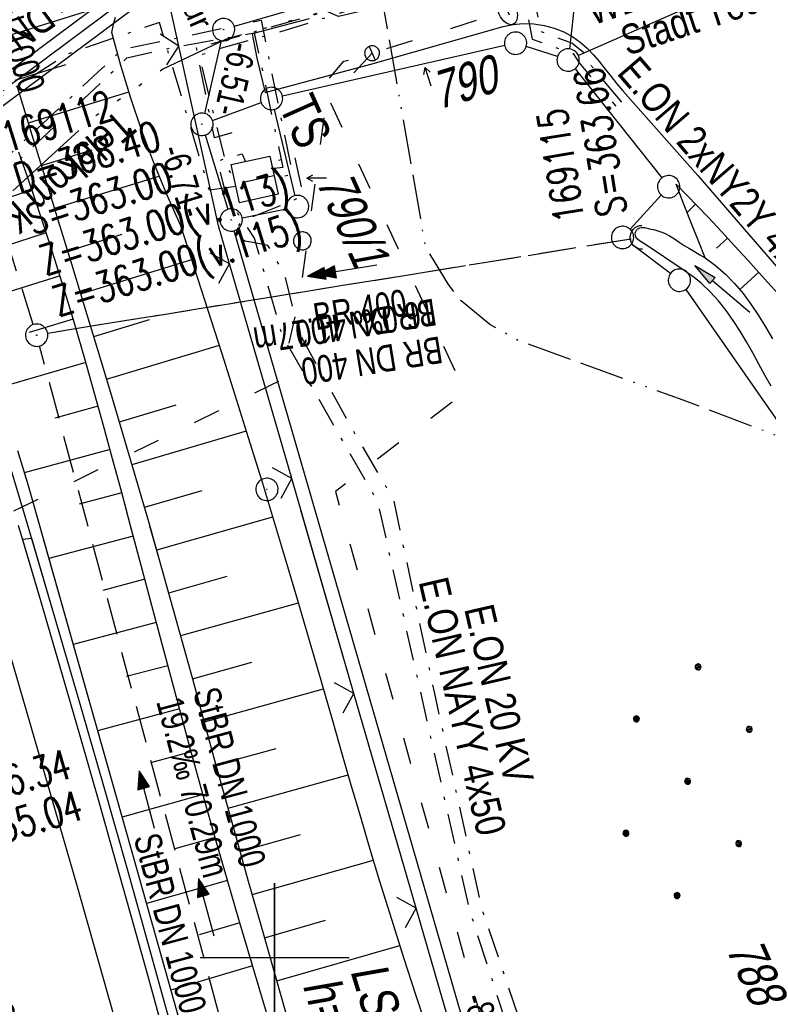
# Model space of a CAD drawing. Extents: x 509202 to 509841, y 456298 to 457260.
# Tile 27 of 56: x 509683 to 509733, y 456397 to 456463. Entities that reach past the tile are written whole.
import ezdxf
from ezdxf.enums import TextEntityAlignment as Align

# ---------------------------------------------------------------- set-up
doc = ezdxf.new("R2010")
doc.units = 0
doc.header["$LTSCALE"] = 10
doc.header["$MEASUREMENT"] = 0
for name, pattern in [('ACAD_ISO03W100', [30, 12, -18]), ('ACAD_ISO13W100', [36, 12, -3, 12, -3, 0, -3, 0, -3]), ('ACAD_ISO14W100', [25.5, 12, -3, 0.5, -3, 0.5, -3, 0.5, -3]), ('AUSGEZOGEN', [0]), ('LT00', [0]), ('LT08', [0.42, 0.2, -0.1, 0.02, -0.1]), ('LT12', [0.4, 0.3, -0.1]), ('STRICHLINIE2', [0.375, 0.25, -0.125])]:
    doc.linetypes.add(name, pattern=pattern)
doc.layers.get('0').update_dxf_attribs({"linetype": 'LT00'})
for name, color, linetype in [('--EK_FBR', 1, 'LT00'), ('--EK_Halt-Pfeil', 4, 'LT00'), ('--EK_Haltung', 7, 'STRICHLINIE2'), ('--EK_Haltung-Text', 140, 'LT00'), ('--EK_Schacht-Text', 5, 'LT00'), ('--EL_DFK_AB_L', 21, 'LT00'), ('--EL_DFK_AB_P', 7, 'LT00'), ('--EL_Halt-Pfeil', 4, 'LT00'), ('--EL_Haltung', 182, 'STRICHLINIE2'), ('--EL_Haltung-Text', 182, 'LT00'), ('ABSTAND', 8, 'LT00'), ('ABWASSERLTG', 24, 'LT00'), ('ABWASSERLTG_TEXT', 26, 'Continuous'), ('DFK_AB_L', 21, 'LT00'), ('DFK_AB_P', 7, 'LT00'), ('DFK_BEB_SCHR', 254, 'LT00'), ('DFK_BEBAUUNG', 250, 'LT00'), ('DFK_BES-NAME', 255, 'LT00'), ('DFK_FLUR_NR', 250, 'LT00'), ('DFK_FLURNR_PFEIL', 250, 'LT00'), ('DFK_GZPKT', 250, 'LT00'), ('DFK_KATASTER', 250, 'LT00'), ('DFK_NUTZUNG', 250, 'LT00'), ('DFK_VERMPKT', 252, 'LT00'), ('DL', 182, 'LT12'), ('DL_PFEIL', 201, 'LT00'), ('DL_TEXT', 182, 'LT00'), ('GASLTG', 250, 'ACAD_ISO13W100'), ('LS-WAND_TEXT', 11, 'Continuous'), ('PFEIL', 140, 'AUSGEZOGEN'), ('RINNE_TEXT', 11, 'Continuous'), ('STROM_TEXT', 80, 'Continuous'), ('STROM_UNTER', 80, 'LT08'), ('STROM_UNTER_BELEUCHTUNG', 80, 'LT08'), ('TELEKOM', 210, 'ACAD_ISO14W100'), ('TELEKOM_TEXT', 210, 'Continuous'), ('TOR_TEXT_A', 11, 'Continuous'), ('V114_AFBR_BAB', 250, 'LT00'), ('V114_BOESCH', 250, 'LT00'), ('V114_BOSCHUNG', 250, 'LT00'), ('V114_GRABEN', 250, 'LT00'), ('V114_KA_PRUF', 182, 'LT00'), ('V114_LD_MARK', 250, 'LT00'), ('V114_RASTER', 250, 'LT00'), ('V114_RINNE', 182, 'LT00'), ('V114_UK_DURCH', 182, 'LT00'), ('V114_W_SCHIEB', 130, 'LT00'), ('V114_W_UNT_HY', 130, 'LT00'), ('V114_ZAUN', 40, 'LT00'), ('V115_BOESCH', 250, 'LT00'), ('V115_BOSCHUNG', 250, 'LT00'), ('V115_LD_MARK', 250, 'LT00'), ('V115_RASTER', 250, 'LT00'), ('V115_RINNE', 182, 'LT00'), ('V115_ZAUN', 40, 'LT00'), ('WASSERLTG', 130, 'ACAD_ISO03W100'), ('WASSERLTG_TEXT', 130, 'Continuous')]:
    doc.layers.add(name, color=color, linetype=linetype)
doc.styles.add('Arial', font='ARIAL.TTF')
doc.styles.add('Beschrift', font='ARIAL.TTF')
doc.styles.add('Haltungsbeschriftung', font='ARIAL.TTF', dxfattribs={"width": 0.75})
doc.styles.add('schachtbeschriftung', font='romans.shx', dxfattribs={"width": 0.75, "height": 2})
doc.styles.get("Standard").update_dxf_attribs({"font": 'ARIAL.TTF'})
doc.styles.add('Versorgungsltg', font='ARIAL.TTF', dxfattribs={"width": 0.8, "height": 2})

# ---------------------------------------------------------------- blocks, each defined once
blk = doc.blocks.new('SYMB7060')
at = {"color": 0, "linetype": 'ByBlock'}
for p, q in [((-0.26, 0), (0, 0)), ((-0.08, 0.045), (0, 0)), ((0, 0), (-0.08, -0.045))]:
    blk.add_line(p, q, dxfattribs=at)
blk = doc.blocks.new('SYMB7010')
at = {"color": 0, "linetype": 'ByBlock'}
for points in [[(-0.031408, 0.499213), (-0.093728, 0.49134), (-0.15457, 0.475719), (-0.212975, 0.452595), (-0.268021, 0.422333), (-0.31884, 0.385411), (-0.36463, 0.342411), (-0.40467, 0.29401), (-0.438329, 0.240973), (-0.465074, 0.184136), (-0.484486, 0.124395), (-0.496256, 0.062692), (-0.5002, 0)], [(0.5002, 0), (0.496256, 0.062692), (0.484485, 0.124395), (0.465074, 0.184136), (0.438329, 0.240973), (0.40467, 0.29401), (0.36463, 0.342411), (0.31884, 0.385411), (0.268021, 0.422333), (0.212975, 0.452595), (0.15457, 0.475719), (0.093728, 0.49134), (0.031408, 0.499213), (-0.031408, 0.499213)], [(-0.5002, 0), (-0.496256, -0.062692), (-0.484486, -0.124395), (-0.465075, -0.184136), (-0.438329, -0.240973), (-0.404671, -0.29401), (-0.36463, -0.342411), (-0.31884, -0.385411), (-0.268021, -0.422333), (-0.212975, -0.452595), (-0.154571, -0.475719), (-0.093728, -0.49134), (-0.031408, -0.499213), (0.031408, -0.499213)], [(0.031408, -0.499213), (0.093728, -0.491341), (0.15457, -0.475719), (0.212975, -0.452595), (0.268021, -0.422333), (0.31884, -0.385411), (0.36463, -0.342411), (0.404671, -0.294011), (0.438329, -0.240974), (0.465075, -0.184136), (0.484486, -0.124395), (0.496256, -0.062692), (0.500201, 0)]]:
    blk.add_lwpolyline(points, dxfattribs=at)
blk = doc.blocks.new('SYMB0003')
at = {"color": 0, "linetype": 'ByBlock'}
for p, q in [((-0.015712, 0), (0.010166, 0.012015)), ((0, -0.021257), (-0.015712, 0)), ((0.010166, 0.012015), (0, -0.021257))]:
    blk.add_line(p, q, dxfattribs=at)
for points in [[(-0.031395, 0.499013), (-0.093691, 0.491144), (-0.154509, 0.475528), (-0.21289, 0.452414), (-0.267913, 0.422164), (-0.318712, 0.385257), (-0.364484, 0.342274), (-0.404509, 0.293893), (-0.438154, 0.240877), (-0.464888, 0.184062), (-0.484292, 0.124345), (-0.496058, 0.062667), (-0.5, 0)], [(0.5, 0), (0.496057, 0.062667), (0.484292, 0.124345), (0.464888, 0.184062), (0.438153, 0.240877), (0.404509, 0.293893), (0.364484, 0.342274), (0.318712, 0.385257), (0.267913, 0.422164), (0.21289, 0.452414), (0.154509, 0.475528), (0.093691, 0.491144), (0.031395, 0.499013), (-0.031395, 0.499013)], [(-0.5, 0), (-0.496058, -0.062667), (-0.484292, -0.124345), (-0.464888, -0.184062), (-0.438154, -0.240877), (-0.404509, -0.293893), (-0.364485, -0.342274), (-0.318712, -0.385257), (-0.267914, -0.422164), (-0.21289, -0.452414), (-0.154509, -0.475529), (-0.093691, -0.491144), (-0.031395, -0.499014), (0.031395, -0.499014)], [(0.031395, -0.499014), (0.093691, -0.491144), (0.154509, -0.475529), (0.21289, -0.452414), (0.267914, -0.422164), (0.318712, -0.385257), (0.364485, -0.342274), (0.404509, -0.293893), (0.438154, -0.240877), (0.464889, -0.184062), (0.484292, -0.124345), (0.496058, -0.062667), (0.5, 0)]]:
    blk.add_lwpolyline(points, dxfattribs=at)
blk = doc.blocks.new('Ackerland7')
at = {"layer": 'DFK_NUTZUNG', "color": 0, "linetype": 'ByBlock'}
for p, q in [((-3.95, 3.628), (-3.95, 3.97)), ((-3.9, 3.99), (-3.9, 3.607)), ((-3.85, 3.601), (-3.85, 3.997)), ((-3.8, 3.99), (-3.8, 3.607)), ((-3.75, 3.628), (-3.75, 3.97)), ((3.75, 3.629), (3.75, 3.971)), ((3.8, 3.992), (3.8, 3.608)), ((3.85, 3.602), (3.85, 3.998)), ((3.9, 3.992), (3.9, 3.608)), ((3.95, 3.629), (3.95, 3.971)), ((-4, 3.928), (-4, 3.67)), ((-3.7, 3.928), (-3.7, 3.67)), ((-3.65, 3.798), (-3.65, 3.8)), ((3.7, 3.929), (3.7, 3.671)), ((4, 3.929), (4, 3.671)), ((4.05, 3.799), (4.05, 3.801)), ((-7.85, 0.129), (-7.85, -0.129)), ((-7.8, -0.171), (-7.8, 0.171)), ((-7.75, 0.192), (-7.75, -0.192)), ((-7.7, -0.198), (-7.7, 0.198)), ((-7.65, 0.192), (-7.65, -0.192)), ((-7.6, -0.171), (-7.6, 0.171)), ((-7.55, 0.129), (-7.55, -0.129)), ((-7.5, -0.001), (-7.5, 0.001)), ((-0.15, 0.129), (-0.15, -0.129)), ((-0.1, -0.171), (-0.1, 0.171)), ((-0.05, 0.192), (-0.05, -0.192)), ((0, -0.198), (0, 0.198)), ((0.05, 0.192), (0.05, -0.192)), ((0.1, -0.171), (0.1, 0.171)), ((0.15, 0.129), (0.15, -0.129)), ((0.2, -0.001), (0.2, 0.001)), ((7.55, 0.129), (7.55, -0.129)), ((7.6, -0.171), (7.6, 0.171)), ((7.65, 0.192), (7.65, -0.192)), ((7.7, -0.198), (7.7, 0.198)), ((7.75, 0.192), (7.75, -0.192)), ((7.8, -0.171), (7.8, 0.171)), ((7.85, 0.129), (7.85, -0.129)), ((7.9, -0.001), (7.9, 0.001)), ((-4, -3.671), (-4, -3.929)), ((-3.95, -3.971), (-3.95, -3.629)), ((-3.9, -3.608), (-3.9, -3.992)), ((-3.85, -3.998), (-3.85, -3.602)), ((-3.8, -3.608), (-3.8, -3.992)), ((-3.75, -3.971), (-3.75, -3.629)), ((-3.7, -3.671), (-3.7, -3.929)), ((-3.65, -3.801), (-3.65, -3.799)), ((3.7, -3.671), (3.7, -3.929)), ((3.75, -3.971), (3.75, -3.629)), ((3.8, -3.608), (3.8, -3.992)), ((3.85, -3.998), (3.85, -3.602)), ((3.9, -3.608), (3.9, -3.992)), ((3.95, -3.971), (3.95, -3.629)), ((4, -3.671), (4, -3.929)), ((4.05, -3.801), (4.05, -3.799))]:
    blk.add_line(p, q, dxfattribs=at)
for points in [[(-3.65, 3.799), (-3.67, 3.886), (-3.725, 3.955), (-3.805, 3.994), (-3.894, 3.994), (-3.975, 3.955), (-4.03, 3.886), (-4.05, 3.799), (-4.03, 3.712), (-3.975, 3.642), (-3.894, 3.604), (-3.805, 3.604), (-3.725, 3.642), (-3.67, 3.712), (-3.65, 3.799)], [(4.05, 3.8), (4.03, 3.887), (3.975, 3.956), (3.894, 3.995), (3.805, 3.995), (3.725, 3.956), (3.67, 3.887), (3.65, 3.8), (3.67, 3.713), (3.725, 3.644), (3.805, 3.605), (3.894, 3.605), (3.975, 3.644), (4.03, 3.713), (4.05, 3.8)], [(-7.5, 0), (-7.52, 0.087), (-7.575, 0.156), (-7.655, 0.195), (-7.744, 0.195), (-7.825, 0.156), (-7.88, 0.087), (-7.9, 0)], [(0.2, 0), (0.18, 0.087), (0.125, 0.156), (0.045, 0.195), (-0.044, 0.195), (-0.125, 0.156), (-0.18, 0.087), (-0.2, 0)], [(-0.2, 0), (-0.18, -0.087), (-0.125, -0.156), (-0.044, -0.195), (0.045, -0.195), (0.125, -0.156), (0.18, -0.087), (0.2, 0)], [(7.9, 0), (7.88, 0.087), (7.825, 0.156), (7.744, 0.195), (7.655, 0.195), (7.575, 0.156), (7.52, 0.087), (7.5, 0)], [(7.5, 0), (7.52, -0.087), (7.575, -0.156), (7.655, -0.195), (7.744, -0.195), (7.825, -0.156), (7.88, -0.087), (7.9, 0)], [(-7.9, 0), (-7.88, -0.087), (-7.825, -0.156), (-7.744, -0.195), (-7.655, -0.195), (-7.575, -0.156), (-7.52, -0.087), (-7.5, 0)], [(-3.65, -3.8), (-3.67, -3.713), (-3.725, -3.644), (-3.805, -3.605), (-3.894, -3.605), (-3.975, -3.644), (-4.03, -3.713), (-4.05, -3.8), (-4.03, -3.887), (-3.975, -3.956), (-3.894, -3.995), (-3.805, -3.995), (-3.725, -3.956), (-3.67, -3.887), (-3.65, -3.8)], [(4.05, -3.8), (4.03, -3.713), (3.975, -3.644), (3.894, -3.605), (3.805, -3.605), (3.725, -3.644), (3.67, -3.713), (3.65, -3.8), (3.67, -3.887), (3.725, -3.956), (3.805, -3.995), (3.894, -3.995), (3.975, -3.956), (4.03, -3.887), (4.05, -3.8)]]:
    blk.add_lwpolyline(points, dxfattribs=at)
blk = doc.blocks.new('Pfreil3')
at = {"layer": 'PFEIL'}
blk.add_hatch(color=256, dxfattribs=at).paths.add_polyline_path([(-1.549, 0.273), (-1.549, -0.273), (0, 0)])
for p, q in [((-1.549, 0), (-4.831, 0)), ((-1.549, -0.273), (-1.549, 0.273)), ((-1.549, 0.273), (0, 0)), ((0, 0), (-1.549, -0.273))]:
    blk.add_line(p, q, dxfattribs=at)
blk = doc.blocks.new('SYMB1121')
at = {"color": 0, "linetype": 'ByBlock'}
blk.add_line((-0.15, 0), (0.15, 0), dxfattribs=at)
for points in [[(-0.5, 0), (-0.49, 0.06), (-0.46, 0.115), (-0.415, 0.165), (-0.355, 0.21), (-0.28, 0.25), (-0.19, 0.275), (-0.1, 0.295), (0, 0.3)], [(0, -0.3), (-0.1, -0.295), (-0.19, -0.275), (-0.28, -0.25), (-0.355, -0.21), (-0.415, -0.165), (-0.46, -0.115), (-0.49, -0.06), (-0.5, 0)], [(0, 0.3), (0.1, 0.295), (0.19, 0.275), (0.28, 0.25), (0.355, 0.21), (0.415, 0.165), (0.46, 0.115), (0.49, 0.06), (0.5, 0)], [(0.5, 0), (0.49, -0.06), (0.46, -0.115), (0.415, -0.165), (0.355, -0.21), (0.28, -0.25), (0.19, -0.275), (0.1, -0.295), (0, -0.3)]]:
    blk.add_lwpolyline(points, dxfattribs=at)
blk = doc.blocks.new('SYMB1107')
at = {"color": 0, "linetype": 'ByBlock'}
for points in [[(-0.2, 0), (-0.196157, 0.039018), (-0.184776, 0.076537), (-0.166294, 0.111114), (-0.141421, 0.141421), (-0.111114, 0.166294), (-0.076537, 0.184776), (-0.039018, 0.196157), (0, 0.2)], [(0, 0.2), (0.039018, 0.196157), (0.076537, 0.184776), (0.111114, 0.166294), (0.141421, 0.141421), (0.166294, 0.111114), (0.184776, 0.076537), (0.196157, 0.039018), (0.2, 0)]]:
    blk.add_lwpolyline(points, dxfattribs=at)
blk = doc.blocks.new('SYMB1119')
at = {"color": 0, "linetype": 'ByBlock'}
blk.add_line((-0.5, 0), (0.5, 0), dxfattribs=at)
for points in [[(-0.031395, 0.499013), (-0.093691, 0.491144), (-0.154509, 0.475528), (-0.21289, 0.452414), (-0.267913, 0.422164), (-0.318712, 0.385257), (-0.364484, 0.342274), (-0.404509, 0.293893), (-0.438154, 0.240877), (-0.464888, 0.184062), (-0.484292, 0.124345), (-0.496058, 0.062667), (-0.5, 0)], [(-0.5, 0), (-0.496058, -0.062667), (-0.484292, -0.124345), (-0.464888, -0.184062), (-0.438154, -0.240877), (-0.404509, -0.293893), (-0.364485, -0.342274), (-0.318712, -0.385257), (-0.267914, -0.422164), (-0.21289, -0.452414), (-0.154509, -0.475529), (-0.093691, -0.491144), (-0.031395, -0.499014), (0.031395, -0.499014)], [(0.5, 0), (0.496057, 0.062667), (0.484292, 0.124345), (0.464888, 0.184062), (0.438153, 0.240877), (0.404509, 0.293893), (0.364484, 0.342274), (0.318712, 0.385257), (0.267913, 0.422164), (0.21289, 0.452414), (0.154509, 0.475528), (0.093691, 0.491144), (0.031395, 0.499013), (-0.031395, 0.499013)], [(0.031395, -0.499014), (0.093691, -0.491144), (0.154509, -0.475529), (0.21289, -0.452414), (0.267914, -0.422164), (0.318712, -0.385257), (0.364485, -0.342274), (0.404509, -0.293893), (0.438154, -0.240877), (0.464889, -0.184062), (0.484292, -0.124345), (0.496058, -0.062667), (0.5, 0)]]:
    blk.add_lwpolyline(points, dxfattribs=at)
blk = doc.blocks.new('SYMB0024')
at = {"color": 0, "linetype": 'ByBlock'}
for p, q in [((-0.5, 0.5), (0, 0)), ((0, 0), (0.5, 0.5))]:
    blk.add_line(p, q, dxfattribs=at)
blk = doc.blocks.new('SYMB0070')
at = {"color": 0, "linetype": 'ByBlock'}
for p, q in [((-0.5, 0), (0.2, 0)), ((0.5, 0), (0.2, 0.1)), ((0.2, 0.1), (0.2, 0)), ((0.468, 0), (0.21, 0.086)), ((0.21, 0.086), (0.21, -0.086)), ((0.21, -0.086), (0.468, 0)), ((0.22, -0.072), (0.437, 0)), ((0.23, -0.058), (0.405, 0)), ((0.24, -0.045), (0.374, 0)), ((0.342, 0), (0.25, 0.031)), ((0.25, 0.031), (0.25, -0.031)), ((0.25, -0.031), (0.342, 0)), ((0.26, -0.017), (0.31, 0)), ((0.27, -0.003), (0.279, 0))]:
    blk.add_line(p, q, dxfattribs=at)
for points in [[(0.2, 0), (0.2, -0.1), (0.5, 0)], [(0.437, 0), (0.22, 0.072), (0.22, -0.072)], [(0.405, 0), (0.23, 0.058), (0.23, -0.058)], [(0.374, 0), (0.24, 0.045), (0.24, -0.045)], [(0.31, 0), (0.26, 0.017), (0.26, -0.017)], [(0.279, 0), (0.27, 0.003), (0.27, -0.003)]]:
    blk.add_lwpolyline(points, dxfattribs=at)

msp = doc.modelspace()

# ---------------------------------------------------------------- linework, layer by layer
at = {"layer": '--EK_FBR'}
for points in [[(509702.317, 456462.984), (509698.503, 456461.969)], [(509699.366, 456458.033), (509706.467, 456459.942), (509715.343, 456462.462), (509716.01, 456462.604), (509716.7, 456462.662), (509717.401, 456462.638), (509718.097, 456462.535), (509718.776, 456462.355), (509719.423, 456462.1), (509720.024, 456461.773), (509720.524, 456461.415), (509720.983, 456461.01), (509721.411, 456460.567), (509721.815, 456460.097), (509722.205, 456459.611), (509722.59, 456459.12), (509722.977, 456458.632), (509723.377, 456458.16), (509728.418, 456452.468), (509736.824, 456442.75)], [(509698.503, 456461.969), (509698.811, 456460.345), (509699.366, 456458.033)]]:
    msp.add_lwpolyline(points, dxfattribs=at)
at = {"layer": '--EK_Haltung'}
for p, q in [((509683.81, 456442.477), (509672.446, 456478.659)), ((509723.934, 456448.21), (509684.775, 456441.882))]:
    msp.add_line(p, q, dxfattribs=at)
at = {"layer": '--EL_DFK_AB_L'}
for p, q in [((509696.413, 456461.528), (509695.297, 456456.64)), ((509695.349, 456455.191), (509696.871, 456450.207)), ((509720.922, 456367.269), (509697.299, 456448.77))]:
    msp.add_line(p, q, dxfattribs=at)
at = {"layer": '--EL_Haltung'}
for p, q in [((509683.81, 456442.477), (509672.446, 456478.659)), ((509723.934, 456448.21), (509684.775, 456441.882))]:
    msp.add_line(p, q, dxfattribs=at)
at = {"layer": 'ABWASSERLTG', "flags": 128}
msp.add_lwpolyline([(509797.463, 456513.061), (509778.602, 456497.964), (509755.537, 456480.425), (509748.849, 456476.742), (509722.391, 456467.354), (509704.291, 456463.146), (509694.278, 456467.493), (509646.808, 456432.155), (509646.529, 456430.891), (509646.671, 456429.462), (509646.485, 456418.887), (509643.747, 456414.567), (509640.207, 456410.966), (509614.026, 456390.46), (509600.101, 456375.171), (509588.479, 456369.227), (509587.129, 456368.207), (509569.369, 456358.688), (509566.457, 456353.499), (509565.605, 456351.786), (509561.162, 456347.764), (509557.541, 456346.979), (509557.345, 456346.954)], dxfattribs=at)
at = {"layer": 'ABWASSERLTG_TEXT'}
msp.add_lwpolyline([(509694.756, 456466.851), (509693.8, 456468.135), (509646.643, 456433.029), (509647.598, 456431.746)], close=True, dxfattribs=at)
at = {"layer": 'DFK_AB_L'}
for p, q in [((509696.413, 456461.528), (509695.297, 456456.64)), ((509695.349, 456455.191), (509696.871, 456450.207)), ((509720.922, 456367.269), (509697.299, 456448.77))]:
    msp.add_line(p, q, dxfattribs=at)
at = {"layer": 'DFK_BEB_SCHR'}
msp.add_line((509697.99, 456452.055), (509699.963, 456452.484), dxfattribs=at)
at = {"layer": 'DFK_BEBAUUNG'}
msp.add_lwpolyline([(509697.1, 456453.219), (509699.68, 456453.78), (509700.24, 456451.21), (509697.66, 456450.65), (509697.1, 456453.219)], dxfattribs=at)
at = {"layer": 'DFK_KATASTER'}
for p, q in [((509741.274, 456469.717), (509720.397, 456460.522)), ((509720.656, 456468.554), (509719.795, 456460.964)), ((509713.1, 456467.069), (509697.3, 456462.47)), ((509715.449, 456461.184), (509700.532, 456457.806)), ((509718.996, 456460.448), (509716.895, 456461.121)), ((509720.177, 456459.632), (509725.994, 456452.308)), ((509695.834, 456456.169), (509699.097, 456457.379)), ((509699.976, 456456.91), (509701.374, 456451.118)), ((509725.955, 456451.165), (509723.866, 456448.874)), ((509697.826, 456449.637), (509700.815, 456450.24)), ((509726.581, 456445.9), (509723.96, 456447.868)), ((509727.609, 456444.834), (509742.212, 456423.855))]:
    msp.add_line(p, q, dxfattribs=at)
at = {"layer": 'DL'}
msp.add_line((509723.934, 456448.21), (509684.775, 456441.882), dxfattribs=at)
at = {"layer": 'GASLTG', "ltscale": 0.025, "flags": 128}
msp.add_lwpolyline([(509829.047, 456410.084), (509807.296, 456412.051), (509789.981, 456413.809), (509774.817, 456419.168), (509766.389, 456422.227), (509738.904, 456433.052), (509727.441, 456437.394), (509716.402, 456441.379), (509714.46, 456442.486), (509712.52, 456444.057), (509711.688, 456445.166), (509710.391, 456447.29), (509710.115, 456447.844), (509707.433, 456463.198), (509703.174, 456486.624), (509700.03, 456503.74), (509695.303, 456517.63), (509660.737, 456605.493), (509644.63, 456646.79), (509625.111, 456688.097), (509611.582, 456717.091), (509598.909, 456743.712), (509583.862, 456775.735), (509577.776, 456788.271), (509575.75, 456792.151), (509573.385, 456796.116), (509571.865, 456798.393), (509568.656, 456802.781), (509566.124, 456805.311), (509562.015, 456810.494), (509557.857, 456814.293), (509554.886, 456815.362), (509551.677, 456816.192), (509546.329, 456814.886), (509541.696, 456813.106), (509537.061, 456811.444), (509532.545, 456809.662), (509521.115, 456805.728), (509506.618, 456800.504), (509498.773, 456797.654), (509491.406, 456795.042), (509485.35, 456793.313), (509463.967, 456803.445), (509456.342, 456807.105), (509424.837, 456821.897), (509379.512, 456843.533), (509347.481, 456858.136), (509325.984, 456868.704), (509323.617, 456869.851)], dxfattribs=at)
at = {"layer": 'STROM_UNTER', "flags": 128}
for points in [[(509797.432, 456513.132), (509796.478, 456512.397), (509789.372, 456506.821), (509777.394, 456497.504), (509773.511, 456494.615), (509762.175, 456485.862), (509757.953, 456482.88), (509754.134, 456480.884), (509741.809, 456474.683), (509738.8, 456473.714), (509726.536, 456470.158), (509719.485, 456468.056), (509700.403, 456462.106), (509696.149, 456460.928), (509694.929, 456460.504), (509696.824, 456452.924), (509697.289, 456452.353)], [(509697.422, 456451.743), (509695.632, 456451.482), (509692.271, 456462.736), (509686.101, 456460.614), (509681.724, 456457.805), (509677.618, 456454.316), (509668.525, 456445.516), (509661.391, 456438.264), (509658.769, 456435.621), (509650.496, 456426.581), (509648.273, 456424.282), (509644.038, 456420.309), (509641.015, 456417.288), (509635.444, 456411.852), (509627.615, 456403.904), (509624.801, 456401.209), (509618.96, 456396.216), (509614.474, 456392.722), (509612.082, 456390.297), (509609.252, 456387.2), (509608.092, 456385.936), (509605.394, 456382.993), (509602.829, 456379.891), (509599.124, 456375.292), (509598.202, 456374.011), (509594.704, 456369.793), (509591.29, 456365.676), (509589.803, 456363.543), (509588.891, 456362.081), (509587.58, 456360.197), (509586.152, 456358.034), (509584.048, 456354.945), (509581.26, 456350.91), (509579.144, 456347.958), (509577.927, 456345.849), (509576.016, 456342.327), (509572.595, 456335.044), (509571.896, 456333.242), (509571.6, 456327.427), (509571.6, 456325.294), (509572.148, 456313.836)], [(509607.008, 456387.521), (509608.828, 456385.94), (509610.513, 456387.707), (509614.01, 456391.481), (509618.347, 456395.004), (509624.788, 456400.311), (509630.292, 456405.202), (509638.55, 456412.64), (509644.205, 456417.986), (509648.876, 456422.384), (509654.825, 456428.082), (509662.309, 456435.135), (509673.76, 456445.784), (509682.556, 456454.2), (509688.194, 456459.448), (509689.775, 456460.932), (509699.094, 456462.883), (509701.201, 456452.552), (509700.014, 456452.249)], [(509588.213, 456361.107), (509588.796, 456360.836), (509589.307, 456361.66), (509592.007, 456365.742), (509594.665, 456368.829), (509599.637, 456375.067), (509603.689, 456379.964), (509605.386, 456382.112), (509607.691, 456384.614), (509608.259, 456384.865), (509609.169, 456385.464), (509611.736, 456388.15), (509614.404, 456390.982), (509615.67, 456392.038), (509619.951, 456395.647), (509624.449, 456399.307), (509627.75, 456402.271), (509633.237, 456406.999), (509637.819, 456410.962), (509641.639, 456414.742), (509646.191, 456419.028), (509649.714, 456422.351), (509654.605, 456426.839), (509658.805, 456430.726), (509662.57, 456434.552), (509671.444, 456442.7), (509679.826, 456450.639), (509690.089, 456460.359), (509693.197, 456461.073), (509698.645, 456462.044), (509700.557, 456453.019), (509699.869, 456452.914)], [(509723.869, 456363.071), (509723.089, 456368.438), (509721.849, 456373.219), (509719.192, 456384.018), (509716.41, 456392.714), (509716.329, 456393.263), (509713.13, 456403.083), (509706.95, 456430.543), (509700.514, 456441.765), (509698.662, 456448.264), (509697.612, 456449.82), (509696.772, 456451.128), (509696.549, 456451.948), (509696.304, 456452.946), (509696.14, 456453.436), (509697.826, 456453.931), (509698.04, 456453.424)], [(509725.54, 456363.818), (509725.097, 456366.314), (509723.148, 456374.694), (509722.026, 456378.884), (509720.583, 456384.998), (509717.184, 456393.675), (509713.925, 456403.28), (509710.757, 456417.732), (509708.005, 456430.723), (509705.095, 456435.69), (509701.653, 456441.928), (509700.752, 456445.545), (509700.376, 456446.373), (509699.941, 456447.138), (509699.552, 456447.785), (509699.217, 456447.851), (509698.41, 456447.995), (509698.014, 456448.07), (509697.829, 456448.193), (509697.658, 456448.378), (509697.596, 456448.589), (509697.569, 456448.897), (509697.617, 456449.136), (509697.726, 456449.314), (509697.89, 456449.493), (509698.608, 456449.746), (509700.741, 456450.6), (509701.672, 456450.998), (509701.809, 456451.06), (509701.857, 456451.149), (509701.884, 456451.251), (509701.87, 456451.463), (509701.377, 456453.73), (509699.768, 456453.38)]]:
    msp.add_lwpolyline(points, dxfattribs=at)
at = {"layer": 'STROM_UNTER_BELEUCHTUNG', "flags": 128}
for points in [[(509723.308, 456457.402), (509721.287, 456459.814), (509720.894, 456460.599), (509719.964, 456461.339), (509717.918, 456462.114), (509716.963, 456466.555), (509717.132, 456467.228), (509724.543, 456469.416), (509738.231, 456473.794), (509741.166, 456474.683), (509743.701, 456475.793), (509746.128, 456477.179), (509757.821, 456483.088), (509769.25, 456491.485), (509778.735, 456498.462), (509790.959, 456507.961), (509797.406, 456513.19)], [(509697.143, 456455.326), (509695.964, 456454.989), (509694.761, 456461.028), (509715.794, 456466.966), (509716.346, 456466.433), (509717.3, 456461.609), (509720.051, 456460.655), (509720.444, 456460.038), (509722.915, 456457.121)]]:
    msp.add_lwpolyline(points, dxfattribs=at)
at = {"layer": 'TELEKOM', "ltscale": 0.05, "flags": 128}
msp.add_lwpolyline([(509798.716, 456510.258), (509794.578, 456507.186), (509769.13, 456485.993), (509744.024, 456471.104), (509729.145, 456469.562), (509723.897, 456468.828), (509718.331, 456467.779), (509696.703, 456461.589), (509692.505, 456459.597), (509687.723, 456456.271), (509676.167, 456445.708)], dxfattribs=at)
at = {"layer": 'V114_AFBR_BAB'}
for points in [[(509702.317, 456462.984), (509698.503, 456461.969)], [(509699.366, 456458.033), (509706.467, 456459.942), (509715.343, 456462.462), (509716.01, 456462.604), (509716.7, 456462.662), (509717.401, 456462.638), (509718.097, 456462.535), (509718.776, 456462.355), (509719.423, 456462.1), (509720.024, 456461.773), (509720.524, 456461.415), (509720.983, 456461.01), (509721.411, 456460.567), (509721.815, 456460.097), (509722.205, 456459.611), (509722.59, 456459.12), (509722.977, 456458.632), (509723.377, 456458.16), (509728.418, 456452.468), (509736.824, 456442.75)], [(509698.503, 456461.969), (509698.811, 456460.345), (509699.366, 456458.033)]]:
    msp.add_lwpolyline(points, dxfattribs=at)
at = {"layer": 'V114_BOESCH'}
for points in [[(509710.356, 456394.904), (509709.512, 456397.449), (509708.681, 456399.999), (509707.867, 456402.554), (509707.072, 456405.115), (509706.422, 456407.265), (509705.783, 456409.419), (509705.153, 456411.576), (509704.529, 456413.735), (509703.906, 456415.894), (509703.128, 456418.588), (509702.346, 456421.28), (509701.559, 456423.971), (509700.764, 456426.66), (509699.96, 456429.346), (509699.144, 456432.028), (509698.262, 456434.88), (509697.368, 456437.727), (509696.463, 456440.572), (509695.551, 456443.415), (509694.635, 456446.256), (509693.715, 456449.096), (509692.77, 456451.194), (509691.893, 456453.32), (509691.085, 456455.474), (509690.346, 456457.652), (509689.678, 456459.853), (509689.081, 456462.075), (509689.199, 456462.592), (509689.326, 456463.105)], [(509700.827, 456396.101), (509699.97, 456399.102), (509699.115, 456402.103), (509698.264, 456405.105), (509697.421, 456408.11), (509696.688, 456410.75), (509695.96, 456413.392), (509695.235, 456416.034), (509694.51, 456418.677), (509693.782, 456421.319), (509693.05, 456423.959), (509692.309, 456426.598), (509691.559, 456429.233), (509690.721, 456432.122), (509689.871, 456435.008), (509689.009, 456437.89), (509688.14, 456440.77), (509687.264, 456443.648), (509686.385, 456446.525), (509685.504, 456449.402), (509684.576, 456452.433), (509683.648, 456455.463), (509682.715, 456458.493)], [(509700.018, 456394.456), (509699.207, 456397.156), (509698.401, 456399.859), (509697.602, 456402.564), (509696.812, 456405.272), (509696.034, 456407.982), (509695.192, 456410.974), (509694.364, 456413.969), (509693.548, 456416.967), (509692.741, 456419.966), (509691.939, 456422.967), (509691.14, 456425.97), (509690.34, 456428.972), (509689.74, 456431.217), (509689.135, 456433.46), (509688.522, 456435.702), (509687.9, 456437.94), (509687.264, 456440.175), (509686.613, 456442.405), (509685.944, 456444.629), (509685.254, 456446.847), (509684.54, 456449.057), (509683.984, 456450.721), (509683.416, 456452.382), (509682.839, 456454.039)], [(509726.95, 456451.897), (509727.669, 456451.159), (509728.387, 456450.418), (509729.099, 456449.673), (509729.994, 456448.718), (509730.882, 456447.756), (509731.765, 456446.79), (509732.898, 456445.545), (509734.026, 456444.297)], [(509728.9, 456446.946), (509728.476, 456448.014), (509728.053, 456449.083), (509727.5, 456450.49), (509726.95, 456451.897)], [(509682.758, 456434.025), (509683.458, 456431.669), (509684.138, 456429.308), (509690.712, 456406.086), (509697.68, 456381.357), (509704.599, 456356.552), (509705.135, 456354.697)]]:
    msp.add_lwpolyline(points, dxfattribs=at)
at = {"layer": 'V114_BOSCHUNG'}
for p, q in [((509681.711, 456461.733), (509689.686, 456464.207)), ((509682.596, 456458.879), (509685.984, 456459.919)), ((509683.479, 456456.012), (509690.212, 456458.079)), ((509684.359, 456453.144), (509687.765, 456454.19)), ((509685.237, 456450.275), (509692.252, 456452.429)), ((509683.718, 456451.503), (509677.871, 456449.535)), ((509728.258, 456450.551), (509727.696, 456449.989)), ((509684.681, 456448.627), (509681.726, 456447.668)), ((509686.115, 456447.407), (509689.784, 456448.533)), ((509730.401, 456448.28), (509729.672, 456447.598)), ((509686.992, 456444.538), (509694.45, 456446.828)), ((509732.5, 456445.983), (509731.232, 456444.823)), ((509685.602, 456445.738), (509679.676, 456443.883)), ((509686.485, 456442.836), (509683.531, 456441.946)), ((509687.864, 456441.68), (509691.619, 456442.82)), ((509688.729, 456438.82), (509696.297, 456441.093)), ((509687.336, 456439.925), (509681.468, 456438.225)), ((509688.161, 456437.007), (509685.252, 456436.198)), ((509689.588, 456435.958), (509693.399, 456437.09)), ((509690.437, 456433.093), (509698.115, 456435.35)), ((509688.963, 456434.093), (509683.202, 456432.538)), ((509691.273, 456430.224), (509695.14, 456431.349)), ((509689.748, 456431.187), (509686.892, 456430.427)), ((509692.093, 456427.363), (509699.889, 456429.58)), ((509690.522, 456428.288), (509684.854, 456426.78)), ((509691.294, 456425.39), (509688.483, 456424.641)), ((509692.902, 456424.487), (509696.828, 456425.591)), ((509693.702, 456421.608), (509701.607, 456423.806)), ((509692.066, 456422.491), (509686.488, 456421.006)), ((509692.841, 456419.592), (509690.073, 456418.856)), ((509694.499, 456418.716), (509698.474, 456419.821)), ((509695.293, 456415.823), (509703.285, 456418.045)), ((509693.619, 456416.706), (509688.126, 456415.222)), ((509696.087, 456412.93), (509700.102, 456414.046)), ((509694.405, 456413.822), (509691.675, 456413.073)), ((509696.885, 456410.038), (509704.949, 456412.28)), ((509695.201, 456410.941), (509689.766, 456409.428)), ((509697.693, 456407.136), (509701.739, 456408.274)), ((509696.011, 456408.063), (509693.298, 456407.297)), ((509698.51, 456404.237), (509706.637, 456406.547)), ((509696.836, 456405.19), (509691.403, 456403.634)), ((509697.671, 456402.331), (509694.947, 456401.528)), ((509699.332, 456401.339), (509703.422, 456402.514)), ((509700.155, 456398.454), (509708.415, 456400.827)), ((509698.519, 456399.464), (509693.039, 456397.828))]:
    msp.add_line(p, q, dxfattribs=at)
at = {"layer": 'V114_GRABEN'}
for points in [[(509724.793, 456447.922), (509724.576, 456448.051), (509724.386, 456448.19), (509724.252, 456448.348), (509724.203, 456448.537), (509724.226, 456448.673), (509724.287, 456448.802), (509724.38, 456448.903), (509724.511, 456448.962), (509724.663, 456448.98), (509724.825, 456448.976)], [(509724.825, 456448.976), (509725.175, 456448.905), (509725.52, 456448.825), (509725.858, 456448.727), (509726.183, 456448.602), (509726.523, 456448.427), (509726.851, 456448.223), (509727.173, 456448.005), (509727.496, 456447.788), (509727.847, 456447.571), (509728.201, 456447.364), (509728.554, 456447.158), (509728.9, 456446.946), (509729.612, 456446.436), (509730.269, 456445.863), (509730.879, 456445.234), (509731.447, 456444.557), (509731.98, 456443.84), (509732.485, 456443.09), (509732.968, 456442.316), (509733.435, 456441.525)], [(509733.33, 456438.34), (509732.918, 456439.077), (509732.509, 456439.822), (509732.099, 456440.567), (509731.68, 456441.305), (509731.246, 456442.032), (509730.791, 456442.739), (509730.309, 456443.42), (509729.793, 456444.068), (509729.237, 456444.678), (509728.635, 456445.243), (509728.158, 456445.629), (509727.66, 456445.994), (509727.149, 456446.345), (509726.633, 456446.689), (509725.711, 456447.305), (509724.793, 456447.922)]]:
    msp.add_lwpolyline(points, dxfattribs=at)
at = {"layer": 'V114_LD_MARK'}
msp.add_lwpolyline([(509682.661, 456418.919), (509686.71, 456404.924), (509689.622, 456394.665), (509692.49, 456384.393), (509695.315, 456374.11), (509698.097, 456363.815), (509700.838, 456353.509), (509701.009, 456352.853)], dxfattribs=at)
at = {"layer": 'V114_RASTER'}
for p, q in [((509700, 456405), (509700, 456395)), ((509705, 456400), (509695, 456400))]:
    msp.add_line(p, q, dxfattribs=at)
at = {"layer": 'V114_RINNE'}
for points in [[(509693.566, 456393.555), (509692.434, 456397.654), (509691.295, 456401.751), (509690.147, 456405.846), (509688.495, 456411.667), (509686.821, 456417.482), (509685.127, 456423.291), (509683.414, 456429.094), (509681.652, 456434.994)], [(509682.792, 456429.018), (509684.177, 456424.344), (509685.55, 456419.667), (509686.91, 456414.986), (509688.254, 456410.301), (509689.583, 456405.611), (509690.563, 456402.112), (509691.535, 456398.61), (509692.502, 456395.107)]]:
    msp.add_lwpolyline(points, dxfattribs=at)
at = {"layer": 'V114_ZAUN'}
for p, q in [((509701.158, 456432.137), (509696.984, 456446.545)), ((509705.333, 456417.73), (509701.158, 456432.137)), ((509709.508, 456403.323), (509705.333, 456417.73)), ((509713.683, 456388.915), (509709.508, 456403.323))]:
    msp.add_line(p, q, dxfattribs=at)
for points in [[(509693.574, 456461.147), (509692.673, 456465.216), (509692.45, 456466.253), (509690.448, 456475.818)], [(509696.984, 456446.545), (509696.243, 456449.1), (509693.574, 456461.147)]]:
    msp.add_lwpolyline(points, dxfattribs=at)
at = {"layer": 'V115_BOESCH'}
for points in [[(509710.356, 456394.904), (509709.512, 456397.449), (509708.681, 456399.999), (509707.867, 456402.554), (509707.072, 456405.115), (509706.422, 456407.265), (509705.783, 456409.419), (509705.153, 456411.576), (509704.529, 456413.735), (509703.906, 456415.894), (509703.128, 456418.588), (509702.346, 456421.28), (509701.559, 456423.971), (509700.764, 456426.66), (509699.96, 456429.346), (509699.819, 456429.81)], [(509700.018, 456394.456), (509699.207, 456397.156), (509698.401, 456399.859), (509697.602, 456402.564), (509696.812, 456405.272), (509696.034, 456407.982), (509695.192, 456410.974), (509694.364, 456413.969), (509693.548, 456416.967), (509692.741, 456419.966), (509691.939, 456422.967), (509691.14, 456425.97), (509690.381, 456428.818)], [(509700.827, 456396.101), (509699.97, 456399.102), (509699.115, 456402.103), (509698.264, 456405.105), (509697.421, 456408.11), (509696.688, 456410.75), (509695.96, 456413.392), (509695.235, 456416.034), (509694.51, 456418.677), (509693.782, 456421.319), (509693.05, 456423.959), (509692.309, 456426.598), (509691.64, 456428.95)], [(509684.453, 456428.195), (509690.712, 456406.086), (509697.68, 456381.357), (509704.599, 456356.552), (509705.135, 456354.697)]]:
    msp.add_lwpolyline(points, dxfattribs=at)
at = {"layer": 'V115_BOSCHUNG'}
for p, q in [((509692.093, 456427.363), (509699.889, 456429.58)), ((509690.522, 456428.288), (509684.854, 456426.78)), ((509691.294, 456425.389), (509688.483, 456424.641)), ((509692.902, 456424.487), (509696.828, 456425.591)), ((509693.702, 456421.608), (509701.607, 456423.806)), ((509692.066, 456422.491), (509686.488, 456421.006)), ((509692.841, 456419.592), (509690.073, 456418.856)), ((509694.499, 456418.716), (509698.474, 456419.821)), ((509695.293, 456415.823), (509703.285, 456418.045)), ((509693.619, 456416.706), (509688.126, 456415.222)), ((509696.087, 456412.93), (509700.102, 456414.046)), ((509694.405, 456413.822), (509691.675, 456413.073)), ((509696.885, 456410.038), (509704.949, 456412.28)), ((509695.201, 456410.941), (509689.766, 456409.428)), ((509697.693, 456407.136), (509701.74, 456408.274)), ((509696.011, 456408.063), (509693.299, 456407.297)), ((509698.51, 456404.237), (509706.638, 456406.547)), ((509696.836, 456405.19), (509691.403, 456403.634)), ((509697.671, 456402.331), (509694.947, 456401.528)), ((509699.332, 456401.339), (509703.422, 456402.514)), ((509700.155, 456398.454), (509708.415, 456400.827)), ((509698.519, 456399.464), (509693.039, 456397.828))]:
    msp.add_line(p, q, dxfattribs=at)
at = {"layer": 'V115_LD_MARK'}
msp.add_lwpolyline([(509680.054, 456427.733), (509682.661, 456418.919), (509686.71, 456404.924), (509689.622, 456394.665), (509692.49, 456384.393), (509695.315, 456374.11), (509698.097, 456363.815), (509700.838, 456353.509), (509701.009, 456352.853)], dxfattribs=at)
at = {"layer": 'V115_RASTER'}
for p, q in [((509700, 456395), (509700, 456405)), ((509704.999, 456400), (509694.999, 456400))]:
    msp.add_line(p, q, dxfattribs=at)
at = {"layer": 'V115_RINNE'}
msp.add_lwpolyline([(509693.566, 456393.555), (509692.434, 456397.654), (509691.295, 456401.751), (509690.147, 456405.846), (509688.495, 456411.667), (509686.821, 456417.482), (509685.127, 456423.291), (509683.703, 456428.116), (509683.079, 456428.051), (509684.177, 456424.344), (509685.55, 456419.667), (509686.91, 456414.986), (509688.254, 456410.301), (509689.583, 456405.611), (509690.563, 456402.112), (509691.535, 456398.61), (509692.502, 456395.107)], dxfattribs=at)
at = {"layer": 'V115_ZAUN'}
for p, q in [((509701.814, 456429.876), (509701.773, 456430.015)), ((509705.333, 456417.73), (509701.773, 456430.015)), ((509709.508, 456403.323), (509705.333, 456417.73))]:
    msp.add_line(p, q, dxfattribs=at)
at = {"layer": 'WASSERLTG', "ltscale": 0.015, "flags": 128}
for points in [[(509559.968, 456341.086), (509561.223, 456341.152), (509566.566, 456340.672), (509573.421, 456341.756), (509574.741, 456342.176), (509576.632, 456342.326), (509579.786, 456342.787), (509586.389, 456352.93), (509591.795, 456360.938), (509601.015, 456372.954), (509608.392, 456381.468), (509620.913, 456393.842), (509638.507, 456407.434), (509653.042, 456415.548), (509699.724, 456438.403), (509700.425, 456438.738), (509701.735, 456444.508), (509703.471, 456457.331), (509703.653, 456458.975), (509704.658, 456460.132), (509706.55, 456460.676), (509715.622, 456463.534), (509747.243, 456473.525), (509759.394, 456480.282), (509776.733, 456493.476), (509780.162, 456496.43), (509792.573, 456506.698), (509797.834, 456510.694), (509798.356, 456511.065)], [(509706.55, 456460.676), (509703.648, 456457.562), (509712.78, 456437.924), (509704.09, 456431.284), (509723.035, 456362.698)]]:
    msp.add_lwpolyline(points, dxfattribs=at)

# ---------------------------------------------------------------- block references
at = {"layer": '--EK_Halt-Pfeil', "yscale": 4, "zscale": 4}
for p, xscale, rotation in [((509704.195, 456446.033), 3.999999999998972, 189.1777800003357), ((509704.195, 456446.033), 3.999999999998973, 189.1777800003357), ((509691.429, 456410.6), 3.999999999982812, 105.0359799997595)]:
    msp.add_blockref('SYMB0070', p, dxfattribs=dict(at, xscale=xscale, rotation=rotation))
at = {"layer": '--EL_DFK_AB_P', "xscale": 1.500000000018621, "yscale": 1.5, "zscale": 1.5, "rotation": 264.7377099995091}
for p in [(509696.58, 456462.259), (509695.13, 456455.909), (509697.09, 456449.49)]:
    msp.add_blockref('SYMB0003', p, dxfattribs=at)
at = {"layer": '--EL_Halt-Pfeil', "yscale": 4, "zscale": 4}
for p, xscale, rotation in [((509704.195, 456446.033), 3.999999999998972, 189.1777800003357), ((509695.427, 456403.378), 3.999999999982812, 105.0359799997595)]:
    msp.add_blockref('SYMB0070', p, dxfattribs=dict(at, xscale=xscale, rotation=rotation))
at = {"layer": 'DFK_AB_P', "xscale": 1.500000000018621, "yscale": 1.5, "zscale": 1.5, "rotation": 264.7377099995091}
for p in [(509696.58, 456462.259), (509695.13, 456455.909), (509697.09, 456449.49)]:
    msp.add_blockref('SYMB0003', p, dxfattribs=at)
at = {"layer": 'DFK_FLURNR_PFEIL', "zscale": 5}
for p, xscale, yscale, rotation in [((509710.103, 456459.709), 5.00000000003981, 5.00000000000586, 108.1325293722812), ((509702.18, 456452.289), 5, 5, 180.0011599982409)]:
    msp.add_blockref('SYMB7060', p, dxfattribs=dict(at, xscale=xscale, yscale=yscale, rotation=rotation))
at = {"layer": 'DFK_GZPKT', "xscale": 1.500000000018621, "yscale": 1.5, "zscale": 1.5, "rotation": 264.7377099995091}
for p in [(509716.18, 456461.349), (509719.71, 456460.219), (509699.8, 456457.639), (509726.46, 456451.719), (509701.55, 456450.39), (509723.36, 456448.32), (509727.18, 456445.449)]:
    msp.add_blockref('SYMB7010', p, dxfattribs=at)
at = {"layer": 'DFK_NUTZUNG', "rotation": 264.7376999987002}
msp.add_blockref('Ackerland7', (509727.727, 456411.838), dxfattribs=at)
at = {"layer": 'DFK_VERMPKT', "xscale": 1.200000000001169, "yscale": 1.200000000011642, "zscale": 1.2, "rotation": 264.7377100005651}
msp.add_blockref('SYMB7010', (509701.87, 456448.09), dxfattribs=at)
at = {"layer": 'DL_PFEIL', "xscale": 3.999999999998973, "yscale": 4, "zscale": 4, "rotation": 189.1777800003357}
msp.add_blockref('SYMB0070', (509704.884, 456446.14), dxfattribs=at)
at = {"layer": 'PFEIL', "rotation": 139.7805035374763}
msp.add_blockref('Pfreil3', (509728.219, 456446.428), dxfattribs=at)
at = {"layer": 'V114_KA_PRUF', "xscale": 1.499999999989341, "yscale": 1.5, "zscale": 1.5, "rotation": 294.0840000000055}
msp.add_blockref('SYMB0003', (509684.035, 456441.762), dxfattribs=at)
at = {"layer": 'V114_KA_PRUF', "color": 185, "xscale": 1.499999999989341, "yscale": 1.5, "zscale": 1.5, "rotation": 294.0840000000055}
msp.add_blockref('SYMB0003', (509699.491, 456431.418), dxfattribs=at)
at = {"layer": 'V114_UK_DURCH', "xscale": 4.000000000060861, "yscale": 3.999999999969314, "zscale": 4, "rotation": 91.17995843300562}
msp.add_blockref('SYMB1107', (509724.675, 456448.33), dxfattribs=at)
at = {"layer": 'V114_W_SCHIEB', "rotation": 294.0839999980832}
msp.add_blockref('SYMB1119', (509706.55, 456460.676), dxfattribs=at)
at = {"layer": 'V114_W_UNT_HY', "xscale": 2.000000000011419, "yscale": 2, "zscale": 2, "rotation": 294.084000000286}
msp.add_blockref('SYMB1121', (509715.622, 456463.534), dxfattribs=at)
at = {"layer": 'V114_ZAUN', "yscale": 2.099999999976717, "zscale": 2.1}
for p, xscale, rotation in [((509693.574, 456461.147), 2.099999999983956, 102.4894599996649), ((509696.984, 456446.545), 2.100000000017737, 106.159129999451), ((509701.158, 456432.137), 2.100000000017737, 106.159129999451), ((509705.333, 456417.73), 2.100000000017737, 106.159129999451), ((509709.508, 456403.323), 2.100000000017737, 106.159129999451)]:
    msp.add_blockref('SYMB0024', p, dxfattribs=dict(at, xscale=xscale, rotation=rotation))
at = {"layer": 'V115_ZAUN', "xscale": 2.100000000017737, "yscale": 2.099999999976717, "zscale": 2.1, "rotation": 106.159129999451}
for p in [(509705.333, 456417.73), (509709.508, 456403.323)]:
    msp.add_blockref('SYMB0024', p, dxfattribs=at)

# ---------------------------------------------------------------- texts
at = {"layer": '--EK_Haltung-Text', "style": 'Haltungsbeschriftung', "width": 0.75}
for s, rotation, p in [('StBR DN 1000', -72.5641, (509679.237, 456469.669)), ('16.0‰ 41.17m', -170.82224, (509710.692, 456444.225)), ('BR DN 400', -170.82224, (509711.1, 456441.698)), ('StBR DN 1000', -74.96402, (509694.516, 456417.85)), ('19.2‰ 70.29m', -74.96402, (509692.044, 456417.186))]:
    msp.add_text(s, height=1.8, rotation=rotation, dxfattribs=at).set_placement(p)
at = {"layer": '--EK_Schacht-Text', "style": 'schachtbeschriftung', "width": 0.75}
for s, rotation, p in [('S=363.66', -260.82223, (509723.655, 456449.938)), ('169112', 17.43591, (509682.028, 456453.993)), ('D=368.40', 17.43591, (509682.891, 456451.245)), ('169115', -260.82223, (509720.812, 456449.478)), ('S=363.00', 17.43591, (509683.754, 456448.498)), ('Z=363.00(v.113)', 17.43591, (509684.617, 456445.75)), ('Z=363.00(v.115)', 17.43591, (509685.48, 456443.003)), ('D=366.34', 16.59626, (509676.851, 456409.227)), ('S=365.04', 16.59626, (509677.674, 456406.467))]:
    msp.add_text(s, height=2, rotation=rotation, dxfattribs=at).set_placement(p)
at = {"layer": '--EL_Haltung-Text', "style": 'Haltungsbeschriftung', "width": 0.75}
for s, rotation, p in [('BR DN 400', -170.82224, (509710.692, 456444.225)), ('StBR DN 1000', -74.96402, (509690.53, 456408.057))]:
    msp.add_text(s, height=1.8, rotation=rotation, dxfattribs=at).set_placement(p)
at = {"layer": 'ABSTAND', "width": 0.75}
for s, rotation, p in [(' -6.51-', -102.86272, (509697.159, 456462.04)), (' -6.71-', -73.02254, (509692.163, 456454.71)), (' -86.35-', -73.83688, (509712.511, 456397.822))]:
    msp.add_text(s, height=1.8, rotation=rotation, dxfattribs=at).set_placement(p)
at = {"layer": 'ABWASSERLTG_TEXT', "insert": (509687.368, 456467.262), "char_height": 2, "attachment_point": 5, "rotation": 216.32072, "line_spacing_factor": 0.85, "style": 'Versorgungsltg'}
msp.add_mtext('Stahlschutzrohr DN 250\\PPE Da 125 mm, L = 60,00m', dxfattribs=at)
at = {"layer": 'DFK_BES-NAME', "width": 0.75}
msp.add_text('TS', height=2.5, rotation=294.084, dxfattribs=at).set_placement((509700.26, 456457.14))
at = {"layer": 'DFK_FLUR_NR', "oblique": 13.754, "width": 0.75}
for s, rotation, p in [('790', 17.02616, (509710.971, 456456.874)), ('790/1', 294.084, (509702.763, 456452.063)), ('788', 294.084, (509730.282, 456400.614))]:
    msp.add_text(s, height=2.5, rotation=rotation, dxfattribs=at).set_placement(p)
at = {"layer": 'DL_TEXT', "style": 'Haltungsbeschriftung', "width": 0.75}
msp.add_text('BR 400', height=1.8, rotation=9.17776, dxfattribs=at).set_placement((509702.774, 456442.091))
at = {"layer": 'RINNE_TEXT', "insert": (509679.947, 456400.567), "char_height": 1.8, "attachment_point": 7, "rotation": 285.5176, "style": 'Arial'}
msp.add_mtext('Bordrinne', dxfattribs=at)
at = {"layer": 'STROM_TEXT', "style": 'Versorgungsltg', "width": 0.8}
for s, p in [('E.ON NAYY 4x50', (509711.65, 456416.641)), ('E.ON 20 KV', (509714.092, 456417.483))]:
    msp.add_text(s, height=2, rotation=283.04707, dxfattribs=at).set_placement(p, align=Align.CENTER)
at = {"layer": 'STROM_UNTER_BELEUCHTUNG', "style": 'Versorgungsltg', "width": 0.8}
msp.add_text('E.ON 2xNY2Y 4x10', height=2, rotation=310.72476, dxfattribs=at).set_placement((509729.361, 456451.833), align=Align.CENTER)
at = {"layer": 'TELEKOM_TEXT', "style": 'Versorgungsltg', "width": 0.8}
msp.add_text('Telekom Kabel', height=2, rotation=221.34714, dxfattribs=at).set_placement((509683.903, 456452.047), align=Align.CENTER)
at = {"layer": 'TOR_TEXT_A', "insert": (509693.231, 456464.96), "char_height": 1.5, "attachment_point": 7, "rotation": 294.084, "style": 'Beschrift'}
msp.add_mtext('Tür', dxfattribs=at)
at = {"layer": 'WASSERLTG_TEXT', "insert": (509729.427, 456464.851), "char_height": 2, "attachment_point": 5, "rotation": 18.41717, "line_spacing_factor": 0.8, "style": 'Versorgungsltg'}
msp.add_mtext('WL DN 200 PVC\\PStadt Teublitz', dxfattribs=at)

# ---------------------------------------------------------------- next in the draw order: texts
at = {"layer": 'LS-WAND_TEXT', "insert": (509701.848, 456398.143), "char_height": 2.5, "attachment_point": 7, "rotation": 286.99941, "line_spacing_factor": 0.8, "style": 'Beschrift', "bg_fill": 3, "box_fill_scale": 1, "bg_fill_color": 256, "bg_fill_transparency": 7190816}
msp.add_mtext('{\\Q7;\\W0.8;LS-Wall\\Ph=4.0m}', dxfattribs=at)

# ---------------------------------------------------------------- next in the draw order: linework, layer by layer
at = {"layer": '--EK_Haltung'}
msp.add_line((509702.077, 456374.603), (509684.23, 456441.038), dxfattribs=at)
at = {"layer": '--EL_Haltung'}
msp.add_line((509702.077, 456374.603), (509684.23, 456441.038), dxfattribs=at)
at = {"layer": 'V115_ZAUN'}
msp.add_line((509713.683, 456388.915), (509709.508, 456403.323), dxfattribs=at)

doc.saveas('drawing.dxf')
